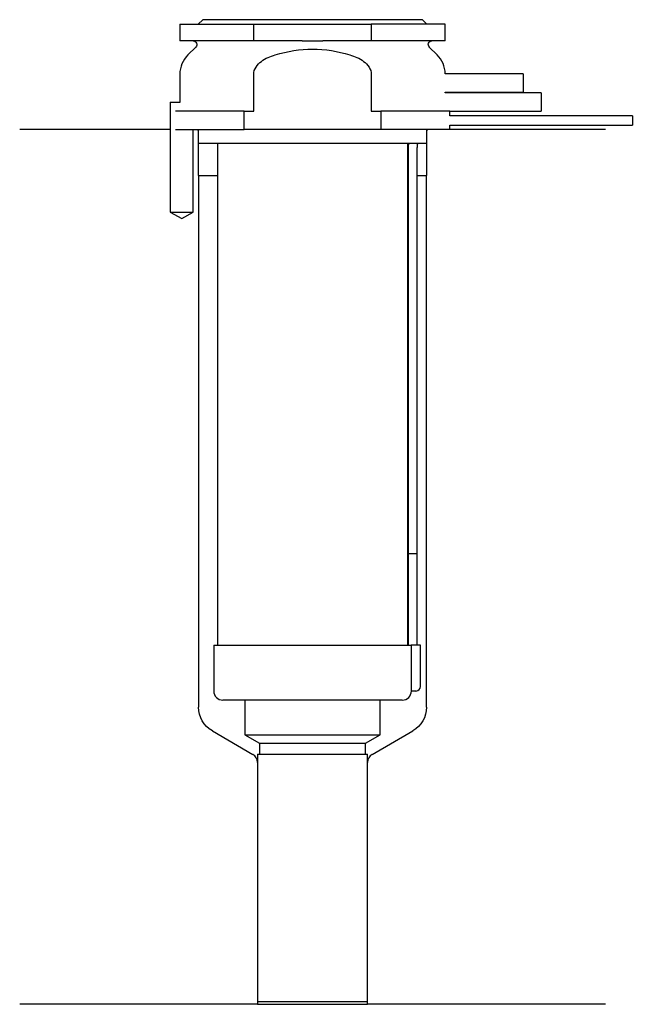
# Model space of a CAD drawing. Header units: millimetres. Extents: x 26 to 92, y 177 to 284.
import ezdxf

# ---------------------------------------------------------------- set-up
doc = ezdxf.new("R2010")
doc.units = ezdxf.units.MM
for name, color, linetype in [('201', 7, 'Continuous'), ('30', 7, 'Continuous'), ('32', 7, 'Continuous')]:
    doc.layers.add(name, color=color, linetype=linetype)

msp = doc.modelspace()

# ---------------------------------------------------------------- linework, layer by layer
at = {"layer": '201', "color": 113}
for p, q in [((41.98, 272.31), (25.53, 272.31)), ((41.98, 272.31), (41.98, 263.31)), ((44.48, 263.31), (44.48, 272.31)), ((44.93, 272.31), (45.03, 272.21)), ((45.03, 272.21), (45.03, 267.31)), ((70.03, 272.21), (70.13, 272.31)), ((70.03, 267.31), (70.03, 272.21)), ((89.53, 272.31), (72.53, 272.31)), ((45.03, 267.31), (45.08, 267.31)), ((45.08, 267.31), (45.08, 209.25)), ((45.08, 267.31), (47.13, 267.31)), ((67.93, 267.31), (67.98, 267.31)), ((68.98, 267.31), (69.98, 267.31)), ((69.98, 267.31), (70.03, 267.31)), ((69.98, 209.25), (69.98, 267.31)), ((41.98, 263.31), (43.23, 262.59)), ((43.23, 262.59), (44.48, 263.31)), ((46.58, 206.65), (51.02, 204.09)), ((64.03, 204.09), (68.48, 206.65)), ((51.52, 203.22), (51.52, 176.8)), ((63.53, 176.8), (63.53, 203.22)), ((51.52, 176.8), (25.53, 176.8)), ((51.52, 176.8), (63.53, 176.8)), ((89.53, 176.8), (63.53, 176.8))]:
    msp.add_line(p, q, dxfattribs=at)
at = {"layer": '201', "color": 113, "extrusion": (0, 0, -1)}
for centre, start, end in [((-48.08, 209.25), -60, 0), ((-66.98, 209.25), 180, 240)]:
    msp.add_arc(centre, 3, start, end, dxfattribs=at)
at = {"layer": '201', "color": 113}
for centre, start, end in [((50.52, 203.22), 0, 60), ((64.53, 203.22), 120, 180)]:
    msp.add_arc(centre, 1, start, end, dxfattribs=at)
at = {"layer": '30', "color": 113}
for p, q in [((45.53, 284.31), (45.03, 283.81)), ((69.53, 284.31), (45.53, 284.31)), ((70.03, 283.81), (69.53, 284.31)), ((43.03, 283.81), (43.03, 282.01)), ((43.03, 283.81), (51.1, 283.81)), ((51.1, 283.81), (63.95, 283.81)), ((51.1, 282.01), (51.1, 283.81)), ((72.03, 283.81), (63.95, 283.81)), ((63.95, 283.81), (63.95, 282.01)), ((72.03, 282.01), (72.03, 283.81)), ((51.1, 282.01), (43.03, 282.01)), ((56.38, 282.01), (51.1, 282.01)), ((63.95, 282.01), (58.67, 282.01)), ((72.03, 282.01), (63.95, 282.01)), ((44.76, 281.33), (43.9, 280.48)), ((71.15, 280.48), (70.29, 281.33)), ((43.03, 278.35), (43.03, 275.31)), ((51.1, 274.31), (51.1, 278.35)), ((63.95, 278.35), (63.95, 274.31)), ((72.03, 276.31), (72.03, 276.41)), ((41.98, 275.31), (41.98, 263.31)), ((41.98, 275.31), (43.08, 275.31)), ((50.04, 274.31), (42.56, 274.31)), ((50.04, 272.31), (50.04, 274.31)), ((50.04, 274.31), (51.1, 274.31)), ((63.95, 274.31), (65.01, 274.31)), ((72.53, 274.31), (65.01, 274.31)), ((65.01, 274.31), (65.01, 272.31)), ((72.53, 273.81), (72.53, 274.31)), ((92.48, 273.81), (72.53, 273.81)), ((92.48, 273.81), (92.48, 272.81)), ((42.56, 272.31), (50.04, 272.31)), ((44.48, 263.31), (44.48, 272.31)), ((45.03, 272.31), (45.03, 270.81)), ((65.01, 272.31), (50.04, 272.31)), ((72.53, 272.31), (65.01, 272.31)), ((70.03, 270.81), (70.03, 272.31)), ((72.53, 272.31), (72.53, 272.81)), ((72.53, 272.81), (92.48, 272.81)), ((70.03, 270.81), (45.03, 270.81)), ((47.13, 270.81), (47.13, 216.01)), ((67.93, 216.01), (67.93, 270.81)), ((67.98, 270.31), (67.98, 226.01)), ((68.98, 226.01), (68.98, 270.31)), ((41.98, 263.31), (44.48, 263.31)), ((67.98, 226.01), (68.98, 226.01)), ((67.98, 226.01), (68.98, 226.01)), ((67.98, 226.01), (67.98, 216.01)), ((68.98, 216.01), (68.98, 226.01)), ((46.73, 216.01), (46.73, 211.01)), ((46.73, 216.01), (68.29, 216.01)), ((69.33, 216.01), (68.29, 216.01)), ((68.29, 216.01), (68.29, 211.51)), ((69.33, 211.51), (69.33, 216.01)), ((68.83, 211.01), (68.32, 211.01)), ((67.33, 210.01), (47.73, 210.01)), ((50.13, 210.01), (50.13, 206.23)), ((64.93, 206.23), (64.93, 210.01)), ((50.13, 206.23), (51.72, 205.31)), ((50.13, 206.23), (64.93, 206.23)), ((63.33, 205.31), (64.93, 206.23)), ((51.72, 205.31), (51.72, 204.11)), ((51.72, 205.31), (63.33, 205.31)), ((63.33, 204.11), (63.33, 205.31)), ((51.52, 204.11), (63.53, 204.11)), ((51.52, 204.11), (51.52, 177.11)), ((63.53, 177.11), (63.53, 204.11)), ((51.52, 177.11), (63.53, 177.11))]:
    msp.add_line(p, q, dxfattribs=at)
at = {"layer": '30', "color": 113, "extrusion": (0, 0, -1)}
for centre, radius, start, end in [((-44.48, 281.61), 0.4, 90, 225), ((-70.58, 281.61), 0.4, -45, 90), ((-71.48, 270.31), 2.5, 0, 11.5383)]:
    msp.add_arc(centre, radius, start, end, dxfattribs=at)
at = {"layer": '30', "color": 113}
for centre, radius, start, end in [((46.03, 278.35), 3, 135, 180), ((69.03, 278.35), 3, 1.1144, 45), ((71.48, 270.31), 3.5, 171.7861, 180), ((47.73, 211.01), 1, 180, 270), ((67.33, 211.01), 1, -90, 0), ((68.83, 211.51), 0.5, -90, 0)]:
    msp.add_arc(centre, radius, start, end, dxfattribs=at)
for points, knots in [([(56.38, 282.01), (56.58, 282.01), (56.77, 282.01), (57.05, 282.01), (57.15, 282.01), (57.29, 282.01), (57.34, 282.01), (57.44, 282.01), (57.49, 282.01), (57.91, 282.01), (58.29, 282.01), (58.67, 282.01)], [0, 0, 0, 0, 0.25, 0.25, 0.375, 0.375, 0.4375, 0.4375, 0.5, 0.5, 1, 1, 1, 1]), ([(53.46, 280.48), (54.78, 280.87), (56.15, 281.1), (58.91, 281.1), (60.28, 280.87), (61.59, 280.48)], [0, 0, 0, 0, 0.5, 0.5, 1, 1, 1, 1]), ([(51.1, 278.35), (51.1, 278.92), (51.49, 279.43), (52.39, 280.1), (52.92, 280.32), (53.46, 280.48)], [0, 0, 0, 0, 0.5, 0.5, 1, 1, 1, 1]), ([(61.59, 280.48), (62.13, 280.32), (62.66, 280.1), (63.57, 279.42), (63.95, 278.92), (63.95, 278.35)], [0, 0, 0, 0, 0.5, 0.5, 1, 1, 1, 1]), ([(68.29, 211.51), (68.29, 211.46), (68.29, 211.4), (68.3, 211.3), (68.3, 211.25), (68.3, 211.16), (68.31, 211.12), (68.31, 211.06), (68.31, 211.04), (68.32, 211.03), (68.32, 211.02), (68.32, 211.01)], [0, 0, 0, 0, 0.208474, 0.208474, 0.417184, 0.417184, 0.626081, 0.626081, 0.836339, 0.836339, 1, 1, 1, 1])]:
    msp.add_open_spline(points, degree=3, knots=knots, dxfattribs=at)
at = {"layer": '32', "color": 113}
for p, q in [((80.53, 278.41), (72.02, 278.41)), ((80.53, 278.41), (80.53, 276.41)), ((72.03, 276.41), (80.53, 276.41)), ((82.53, 276.31), (72.03, 276.31)), ((82.53, 276.31), (82.53, 274.31)), ((72.53, 274.31), (82.53, 274.31))]:
    msp.add_line(p, q, dxfattribs=at)

doc.saveas('drawing.dxf')
